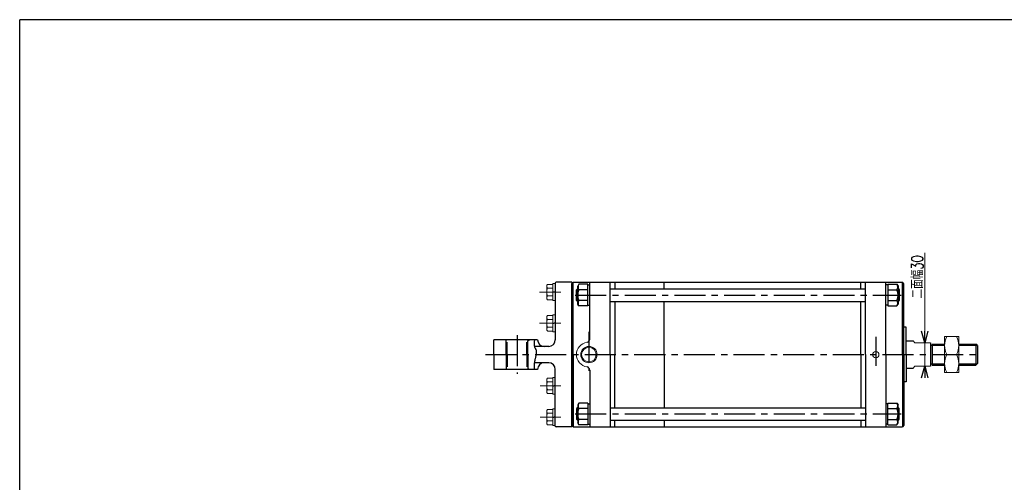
# Model space of a CAD drawing. Header units: millimetres. Extents: x -950 to 1020, y -701 to 709.
# Tile 2 of 3: x -950 to 310, y 117 to 709. Entities that reach past the tile are written whole.
import ezdxf

# ---------------------------------------------------------------- set-up
doc = ezdxf.new("R2010")
doc.units = ezdxf.units.MM
doc.header["$LTSCALE"] = 1.25
doc.linetypes.add('CENTER', pattern=[50.8, 31.75, -6.35, 6.35, -6.35])
doc.linetypes.add('DIVIDE', pattern=[31.75, 12.7, -6.35, 0, -6.35, 0, -6.35])
doc.layers.add('ZUWAKU', color=7, linetype='Continuous')
doc.styles.add('FdaStyle0', font='txt.shx', dxfattribs={"width": 0.714286, "bigfont": 'bigfont'})

# ---------------------------------------------------------------- blocks, each defined once
blk = doc.blocks.new('_OPEN30')
at = {"color": 0, "linetype": 'ByBlock', "lineweight": -2}
for p, q in [((-1, 0.267949), (0, 0)), ((0, 0), (-1, -0.267949)), ((0, 0), (-1, 0))]:
    blk.add_line(p, q, dxfattribs=at)
blk = doc.blocks.new('DA_IMAGEDIMGROUP_1')
at = {"color": 4, "linetype": 'Continuous', "lineweight": 13}
for p, q in [((207.7, 410.3), (207.7, 295.3)), ((207.7, 265.3), (207.7, 295.3)), ((207.7, 255.3), (207.7, 265.3))]:
    blk.add_line(p, q, dxfattribs=at)
at = {"color": 4, "xscale": 15.00001393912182, "yscale": 14.99994636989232}
for p, rotation in [((207.7, 295.3), 270), ((207.7, 265.3), 90)]:
    blk.add_blockref('_OPEN30', p, dxfattribs=dict(at, rotation=rotation))
at = {"color": 4, "insert": (205.7, 352), "char_height": 15, "width": 93.75, "attachment_point": 7, "rotation": 90, "style": 'FdaStyle0'}
blk.add_mtext('\\T1.00;二面幅30', dxfattribs=at)
blk = doc.blocks.new('DC_GROUP_Φ160_15')
at = {"color": 4, "linetype": 'Continuous', "lineweight": 13}
for p, q in [((251.2, 303.3), (233.2, 303.3)), ((233.2, 303.3), (233.2, 257.3)), ((251.2, 257.3), (251.2, 303.3)), ((235.8, 280.3), (248.6, 280.3)), ((233.2, 257.3), (251.2, 257.3))]:
    blk.add_line(p, q, dxfattribs=at)
for centre, start, end in [((259.6, 291.8), 154.1759, 205.8241), ((224.8, 291.8), 334.1759, 25.8241), ((259.6, 268.8), 154.1759, 205.8241), ((224.8, 268.8), 334.1759, 25.8241)]:
    blk.add_arc(centre, 26.4, start, end, dxfattribs=at)
blk = doc.blocks.new('DC_GROUP_Φ160_32')
at = {"color": 4, "linetype": 'Continuous', "lineweight": 25}
for p, q in [((-291.9, 295.2), (-292, 294.8)), ((-292, 294.8), (-292, 294.3)), ((-292, 294.3), (-292, 293.9)), ((-292, 293.9), (-292, 293.5)), ((-292, 293.5), (-292, 293.1)), ((-292, 293.1), (-292, 292.6)), ((-292, 292.6), (-291.9, 292.2)), ((-291.8, 296.2), (-291.9, 295.7)), ((-291.9, 295.7), (-291.9, 295.2)), ((-291.9, 292.2), (-291.9, 291.9)), ((-291.9, 291.9), (-291.8, 291.5)), ((-291.7, 297.1), (-291.8, 296.6)), ((-291.8, 296.6), (-291.8, 296.2)), ((-291.8, 291.5), (-291.7, 291.1)), ((-291.6, 298.1), (-291.7, 297.6)), ((-291.7, 297.6), (-291.7, 297.1)), ((-291.7, 291.1), (-291.6, 290.8)), ((-291.5, 298.6), (-291.6, 298.1)), ((-291.6, 290.8), (-291.5, 290.4)), ((-291.4, 299.5), (-291.5, 299)), ((-291.5, 299), (-291.5, 298.6)), ((-291.5, 290.4), (-291.4, 290.1)), ((-291.4, 290.1), (-291.3, 289.8)), ((-291.3, 289.8), (-291.1, 289.5)), ((-291.1, 289.5), (-291, 289.2)), ((-291, 289.2), (-290.8, 288.9)), ((-290.8, 288.9), (-290.6, 288.6)), ((-290.6, 288.6), (-290.4, 288.2)), ((-290.4, 288.2), (-290.3, 287.9)), ((-290.3, 287.9), (-290.1, 287.6)), ((-290.1, 287.6), (-290, 287.3)), ((-290, 277.5), (-290.1, 276.8)), ((-290, 287.3), (-289.8, 286.9)), ((-289.8, 278.3), (-290, 277.5)), ((-289.8, 286.9), (-289.7, 286.6)), ((-289.7, 279), (-289.8, 278.3)), ((-289.7, 286.6), (-289.5, 286.2)), ((-289.5, 279.7), (-289.7, 279)), ((-289.5, 286.2), (-289.4, 285.8)), ((-289.4, 280.4), (-289.5, 279.7)), ((-289.4, 285.8), (-289.3, 285.4)), ((-289.3, 281), (-289.4, 280.4)), ((-289.3, 285.4), (-289.2, 285)), ((-289.2, 281.7), (-289.3, 281)), ((-289.2, 285), (-289.2, 284.5)), ((-289.2, 284.5), (-289.1, 284)), ((-289.1, 282.9), (-289.2, 282.3)), ((-289.2, 282.3), (-289.2, 281.7)), ((-289.1, 284), (-289.1, 283.5)), ((-289.1, 283.5), (-289.1, 282.9)), ((-291.9, 267.5), (-292, 266.9)), ((-292, 266.9), (-292, 266.4)), ((-292, 266.4), (-292, 266)), ((-292, 266), (-292, 265.5)), ((-292, 265.5), (-292, 265.1)), ((-292, 265.1), (-292, 264.6)), ((-292, 264.6), (-291.9, 264.2)), ((-291.8, 268.6), (-291.9, 268)), ((-291.9, 268), (-291.9, 267.5)), ((-291.7, 269.1), (-291.8, 268.6)), ((-291.6, 269.8), (-291.7, 269.1)), ((-291.5, 270.4), (-291.6, 269.8)), ((-291.4, 271.1), (-291.5, 270.4)), ((-291.3, 271.7), (-291.4, 271.1)), ((-291.1, 272.4), (-291.3, 271.7)), ((-291, 273.1), (-291.1, 272.4)), ((-290.8, 273.9), (-291, 273.1)), ((-290.6, 274.6), (-290.8, 273.9)), ((-290.4, 275.3), (-290.6, 274.6)), ((-290.3, 276.1), (-290.4, 275.3)), ((-290.1, 276.8), (-290.3, 276.1)), ((-291.9, 264.2), (-291.9, 263.8)), ((-291.9, 263.8), (-291.8, 263.4)), ((-291.8, 263.4), (-291.8, 263)), ((-291.8, 263), (-291.7, 262.6)), ((-291.7, 262.6), (-291.7, 262.3)), ((-291.7, 262.3), (-291.6, 261.9)), ((-291.6, 261.9), (-291.5, 261.5)), ((-291.5, 261.5), (-291.5, 261.2)), ((-291.5, 261.2), (-291.4, 260.8))]:
    blk.add_line(p, q, dxfattribs=at)
blk = doc.blocks.new('DC_GROUP_Φ160_33')
at = {"color": 4, "linetype": 'Continuous', "lineweight": 13}
for p, q in [((-275.8, 207.6), (-275.8, 192.9)), ((-267.8, 210.1), (-274.9, 210.1)), ((-267.8, 205.2), (-274.9, 205.2)), ((-264.8, 211), (-267.8, 211)), ((-267.8, 211), (-267.8, 189.5)), ((-264.8, 211), (-264.8, 189.5)), ((-267.8, 195.3), (-274.9, 195.3)), ((-267.8, 190.4), (-274.9, 190.4)), ((-267.8, 200.3), (-264.8, 201.1)), ((-267.8, 199.5), (-264.8, 200.3)), ((-264.8, 189.5), (-267.8, 189.5))]:
    blk.add_line(p, q, dxfattribs=at)
for centre, radius, start, end in [((-272, 207.6), 3.78, 139.5701, 220.4299), ((-262, 200.3), 13.8, 159.1359, 200.8641), ((-272, 192.9), 3.78, 139.5701, 220.4299)]:
    blk.add_arc(centre, radius, start, end, dxfattribs=at)
blk = doc.blocks.new('DC_GROUP_Φ160_34')
at = {"color": 4, "linetype": 'Continuous', "lineweight": 13}
for p, q in [((-275.8, 247.6), (-275.8, 232.9)), ((-267.8, 250.1), (-274.9, 250.1)), ((-267.8, 245.2), (-274.9, 245.2)), ((-264.8, 251), (-267.8, 251)), ((-267.8, 251), (-267.8, 229.5)), ((-267.8, 240.3), (-264.8, 241.1)), ((-267.8, 239.5), (-264.8, 240.3)), ((-264.8, 251), (-264.8, 229.5)), ((-267.8, 235.3), (-274.9, 235.3)), ((-267.8, 230.4), (-274.9, 230.4)), ((-264.8, 229.5), (-267.8, 229.5))]:
    blk.add_line(p, q, dxfattribs=at)
for centre, radius, start, end in [((-272, 247.6), 3.78, 139.5701, 220.4299), ((-262, 240.3), 13.8, 159.1359, 200.8641), ((-272, 232.9), 3.78, 139.5701, 220.4299)]:
    blk.add_arc(centre, radius, start, end, dxfattribs=at)
blk = doc.blocks.new('DC_GROUP_Φ160_35')
at = {"color": 4, "linetype": 'Continuous', "lineweight": 13}
for p, q in [((-275.8, 327.6), (-275.8, 312.9)), ((-267.8, 330.1), (-274.9, 330.1)), ((-264.8, 331), (-267.8, 331)), ((-267.8, 331), (-267.8, 309.5)), ((-264.8, 331), (-264.8, 309.5)), ((-267.8, 325.2), (-274.9, 325.2)), ((-267.8, 315.3), (-274.9, 315.3)), ((-267.8, 320.3), (-264.8, 321.1)), ((-267.8, 319.5), (-264.8, 320.3)), ((-267.8, 310.4), (-274.9, 310.4)), ((-264.8, 309.5), (-267.8, 309.5))]:
    blk.add_line(p, q, dxfattribs=at)
for centre, radius, start, end in [((-272, 327.6), 3.78, 139.5701, 220.4299), ((-262, 320.3), 13.8, 159.1359, 200.8641), ((-272, 312.9), 3.78, 139.5701, 220.4299)]:
    blk.add_arc(centre, radius, start, end, dxfattribs=at)
blk = doc.blocks.new('DC_GROUP_Φ160_36')
at = {"color": 4, "linetype": 'Continuous', "lineweight": 13}
for p, q in [((-275.8, 367.6), (-275.8, 352.9)), ((-267.8, 370.1), (-274.9, 370.1)), ((-264.8, 371), (-267.8, 371)), ((-267.8, 371), (-267.8, 349.5)), ((-264.8, 371), (-264.8, 349.5)), ((-267.8, 365.2), (-274.9, 365.2)), ((-267.8, 355.3), (-274.9, 355.3)), ((-267.8, 360.3), (-264.8, 361.1)), ((-267.8, 359.5), (-264.8, 360.3)), ((-267.8, 350.4), (-274.9, 350.4)), ((-264.8, 349.5), (-267.8, 349.5))]:
    blk.add_line(p, q, dxfattribs=at)
for centre, radius, start, end in [((-272, 367.6), 3.78, 139.5701, 220.4299), ((-262, 360.3), 13.8, 159.1359, 200.8641), ((-272, 352.9), 3.78, 139.5701, 220.4299)]:
    blk.add_arc(centre, radius, start, end, dxfattribs=at)

msp = doc.modelspace()

# ---------------------------------------------------------------- linework, layer by layer
at = {"color": 4, "linetype": 'Continuous', "lineweight": 25}
for p, q in [((-264.806, 371.757), (-264.806, 299.257)), ((-243.806, 372.757), (-263.806, 372.757)), ((-243.806, 370.799), (-241.806, 372.799)), ((-243.806, 370.799), (-241.806, 372.799)), ((-243.806, 372.757), (-243.806, 280.257)), ((-243.806, 280.257), (-243.806, 370.771)), ((-243.806, 280.257), (-243.806, 370.771)), ((-241.806, 372.799), (179.194, 372.799)), ((-241.806, 372.799), (179.194, 372.799)), ((-241.806, 280.257), (-241.806, 372.771)), ((-241.806, 280.257), (-241.806, 372.771)), ((-234.846, 370.155), (-236.206, 367.799)), ((-234.846, 370.155), (-236.206, 367.799)), ((-236.206, 344.799), (-236.206, 367.799)), ((-236.206, 344.799), (-236.206, 367.799)), ((-223.206, 370.155), (-234.846, 370.155)), ((-223.206, 370.155), (-234.846, 370.155)), ((-223.206, 342.442), (-223.206, 370.155)), ((-223.206, 342.442), (-223.206, 370.155)), ((-223.206, 342.442), (-223.206, 370.155)), ((-223.206, 342.442), (-223.206, 370.155)), ((-223.206, 369.299), (-220.806, 369.299)), ((-223.206, 369.299), (-220.806, 369.299)), ((-220.806, 300.017), (-220.806, 372.771)), ((-220.806, 300.017), (-220.806, 372.771)), ((-194.806, 280.257), (-194.806, 372.771)), ((-194.806, 280.257), (-194.806, 372.771)), ((-188.806, 372.799), (-188.806, 364.299)), ((-188.806, 372.799), (-188.806, 365.51)), ((-125.606, 364.299), (-125.606, 372.799)), ((-125.606, 365.51), (-125.606, 372.799)), ((126.194, 364.299), (126.194, 372.799)), ((126.194, 365.756), (126.194, 372.799)), ((132.194, 280.257), (132.194, 372.771)), ((132.194, 280.257), (132.194, 372.771)), ((158.194, 280.257), (158.194, 372.771)), ((158.194, 280.257), (158.194, 372.771)), ((160.594, 369.299), (158.194, 369.299)), ((160.594, 369.299), (158.194, 369.299)), ((160.594, 370.155), (160.594, 342.442)), ((160.594, 370.155), (172.233, 370.155)), ((160.594, 370.155), (160.594, 342.442)), ((160.594, 370.155), (160.594, 342.442)), ((160.594, 370.155), (172.233, 370.155)), ((160.594, 370.155), (160.594, 342.442)), ((172.233, 370.155), (173.594, 367.799)), ((172.233, 370.155), (173.594, 367.799)), ((173.594, 367.799), (173.594, 344.799)), ((173.594, 367.799), (173.594, 344.799)), ((181.194, 370.799), (179.194, 372.799)), ((181.194, 370.799), (179.194, 372.799)), ((179.194, 280.257), (179.194, 372.771)), ((179.194, 280.257), (179.194, 372.771)), ((181.194, 280.257), (181.194, 370.771)), ((181.194, 280.257), (181.194, 370.771)), ((-236.606, 364.299), (-237.806, 363.099)), ((-236.606, 364.299), (-237.806, 363.099)), ((-237.806, 349.499), (-237.806, 363.099)), ((-236.206, 363.099), (-237.806, 363.099)), ((-237.806, 349.499), (-237.806, 363.099)), ((-236.206, 363.099), (-237.806, 363.099)), ((-236.206, 364.299), (-236.606, 364.299)), ((-236.606, 348.299), (-236.606, 364.299)), ((-236.206, 364.299), (-236.606, 364.299)), ((-236.606, 348.299), (-236.606, 364.299)), ((-223.206, 363.227), (-234.846, 363.227)), ((-223.206, 363.227), (-234.846, 363.227)), ((-194.806, 364.299), (132.194, 364.299)), ((-194.806, 364.299), (132.194, 364.299)), ((160.594, 363.227), (172.233, 363.227)), ((160.594, 363.227), (172.233, 363.227)), ((173.994, 364.299), (173.594, 364.299)), ((173.994, 364.299), (173.594, 364.299)), ((173.594, 363.099), (175.194, 363.099)), ((173.594, 363.099), (175.194, 363.099)), ((173.994, 364.299), (175.194, 363.099)), ((173.994, 364.299), (173.994, 348.299)), ((173.994, 364.299), (175.194, 363.099)), ((173.994, 364.299), (173.994, 348.299)), ((175.194, 363.099), (175.194, 349.499)), ((175.194, 363.099), (175.194, 349.499)), ((-236.606, 348.299), (-237.806, 349.499)), ((-236.206, 349.499), (-237.806, 349.499)), ((-236.606, 348.299), (-237.806, 349.499)), ((-236.206, 349.499), (-237.806, 349.499)), ((-236.606, 348.299), (-236.206, 348.299)), ((-236.606, 348.299), (-236.206, 348.299)), ((-234.846, 342.442), (-236.206, 344.799)), ((-234.846, 342.442), (-236.206, 344.799)), ((-223.206, 349.371), (-234.846, 349.371)), ((-223.206, 349.371), (-234.846, 349.371)), ((-223.206, 342.442), (-234.846, 342.442)), ((-223.206, 342.442), (-234.846, 342.442)), ((-223.206, 343.299), (-220.806, 343.299)), ((-223.206, 343.299), (-220.806, 343.299)), ((-194.806, 348.299), (132.194, 348.299)), ((-194.806, 348.299), (132.194, 348.299)), ((-188.806, 348.299), (-188.806, 280.257)), ((-188.806, 347.069), (-188.806, 280.257)), ((-125.606, 280.257), (-125.606, 348.299)), ((-125.606, 280.257), (-125.606, 347.069)), ((126.194, 280.257), (126.194, 348.299)), ((126.194, 280.257), (126.194, 347.015)), ((160.594, 343.299), (158.194, 343.299)), ((160.594, 343.299), (158.194, 343.299)), ((160.594, 349.371), (172.233, 349.371)), ((160.594, 349.371), (172.233, 349.371)), ((160.594, 342.442), (172.233, 342.442)), ((160.594, 342.442), (172.233, 342.442)), ((172.233, 342.442), (173.594, 344.799)), ((172.233, 342.442), (173.594, 344.799)), ((173.594, 349.499), (175.194, 349.499)), ((173.594, 349.499), (175.194, 349.499)), ((173.594, 348.299), (173.994, 348.299)), ((173.594, 348.299), (173.994, 348.299)), ((173.994, 348.299), (175.194, 349.499)), ((173.994, 348.299), (175.194, 349.499)), ((184.194, 315.257), (181.194, 315.257)), ((184.194, 315.257), (181.194, 315.257)), ((184.194, 280.257), (184.194, 315.257)), ((184.194, 280.257), (184.194, 315.257)), ((-287.504, 299.257), (-343.504, 299.257)), ((-343.504, 280.257), (-343.504, 299.257)), ((-327.806, 280.257), (-327.806, 299.257)), ((-299.806, 297.657), (-298.206, 299.257)), ((-299.806, 280.257), (-299.806, 297.657)), ((-273.306, 290.757), (-291.637, 290.757)), ((184.194, 297.772), (193.054, 297.772)), ((215.194, 295.257), (215.194, 265.257)), ((215.194, 295.257), (215.194, 265.257)), ((215.194, 292.142), (217.444, 292.142)), ((215.194, 292.142), (217.444, 292.142)), ((217.444, 293.742), (233.194, 293.742)), ((217.444, 293.742), (217.444, 266.742)), ((217.444, 293.742), (233.194, 293.742)), ((217.444, 293.742), (217.444, 266.742)), ((217.444, 292.142), (233.194, 292.142)), ((217.444, 292.142), (233.194, 292.142)), ((251.194, 293.742), (273.194, 293.742)), ((251.194, 293.742), (273.194, 293.742)), ((251.194, 292.142), (274.794, 292.142)), ((251.194, 292.142), (274.794, 292.142)), ((275.194, 291.742), (273.194, 293.742)), ((273.194, 293.742), (273.194, 266.742)), ((275.194, 291.742), (273.194, 293.742)), ((273.194, 293.742), (273.194, 266.742)), ((275.194, 291.742), (275.194, 268.742)), ((275.194, 291.742), (275.194, 268.742)), ((-343.504, 280.257), (-343.504, 261.257)), ((-327.806, 280.257), (-327.806, 261.257)), ((-299.806, 280.257), (-299.806, 262.857)), ((-243.806, 280.257), (-243.806, 189.743)), ((-243.806, 280.257), (-243.806, 189.743)), ((-243.806, 187.757), (-243.806, 280.257)), ((-241.806, 280.257), (-241.806, 187.771)), ((-241.806, 280.257), (-241.806, 187.743)), ((-194.806, 280.257), (-194.806, 187.743)), ((-194.806, 280.257), (-194.806, 187.743)), ((-188.806, 212.271), (-188.806, 280.257)), ((-188.806, 213.445), (-188.806, 280.257)), ((-125.606, 280.257), (-125.606, 212.271)), ((-125.606, 280.257), (-125.606, 213.445)), ((126.194, 280.257), (126.194, 212.271)), ((126.194, 280.257), (126.194, 213.499)), ((132.194, 280.257), (132.194, 187.743)), ((132.194, 280.257), (132.194, 187.743)), ((158.194, 280.257), (158.194, 187.743)), ((158.194, 280.257), (158.194, 187.743)), ((179.194, 280.257), (179.194, 187.743)), ((179.194, 280.257), (179.194, 187.743)), ((181.194, 280.257), (181.194, 189.743)), ((181.194, 280.257), (181.194, 189.743)), ((184.194, 280.257), (184.194, 245.257)), ((184.194, 280.257), (184.194, 245.257)), ((-273.306, 269.757), (-291.637, 269.757)), ((215.194, 268.342), (217.444, 268.342)), ((215.194, 268.342), (217.444, 268.342)), ((217.444, 268.342), (233.194, 268.342)), ((217.444, 268.342), (233.194, 268.342)), ((217.444, 266.742), (233.194, 266.742)), ((217.444, 266.742), (233.194, 266.742)), ((251.194, 268.342), (274.794, 268.342)), ((251.194, 268.342), (274.794, 268.342)), ((251.194, 266.742), (273.194, 266.742)), ((251.194, 266.742), (273.194, 266.742)), ((275.194, 268.742), (273.194, 266.742)), ((275.194, 268.742), (273.194, 266.742)), ((-287.504, 261.257), (-343.504, 261.257)), ((-298.206, 261.257), (-299.806, 262.857)), ((-264.806, 188.757), (-264.806, 261.257)), ((-220.806, 260.469), (-220.806, 187.743)), ((-220.806, 259.523), (-220.806, 187.743)), ((184.194, 262.742), (193.054, 262.742)), ((184.194, 262.742), (193.054, 262.742)), ((184.194, 245.257), (181.194, 245.257)), ((184.194, 245.257), (181.194, 245.257)), ((-234.846, 218.127), (-236.206, 215.771)), ((-234.846, 218.127), (-236.206, 215.771)), ((-236.206, 215.771), (-236.206, 192.771)), ((-236.206, 215.771), (-236.206, 192.771)), ((-223.206, 218.127), (-234.846, 218.127)), ((-223.206, 218.127), (-234.846, 218.127)), ((-223.206, 218.127), (-223.206, 190.414)), ((-223.206, 218.127), (-223.206, 190.414)), ((-223.206, 218.127), (-223.206, 190.414)), ((-223.206, 218.127), (-223.206, 190.414)), ((-223.206, 217.271), (-220.806, 217.271)), ((-223.206, 217.271), (-220.806, 217.271)), ((160.594, 217.271), (158.194, 217.271)), ((160.594, 217.271), (158.194, 217.271)), ((160.594, 190.414), (160.594, 218.127)), ((160.594, 218.127), (172.233, 218.127)), ((160.594, 190.414), (160.594, 218.127)), ((160.594, 190.414), (160.594, 218.127)), ((160.594, 218.127), (172.233, 218.127)), ((160.594, 190.414), (160.594, 218.127)), ((172.233, 218.127), (173.594, 215.771)), ((172.233, 218.127), (173.594, 215.771)), ((173.594, 192.771), (173.594, 215.771)), ((173.594, 192.771), (173.594, 215.771)), ((-236.606, 212.271), (-237.806, 211.071)), ((-236.606, 212.271), (-237.806, 211.071)), ((-237.806, 211.071), (-237.806, 197.471)), ((-236.206, 211.071), (-237.806, 211.071)), ((-237.806, 211.071), (-237.806, 197.471)), ((-236.206, 211.071), (-237.806, 211.071)), ((-236.606, 212.271), (-236.206, 212.271)), ((-236.606, 212.271), (-236.606, 196.271)), ((-236.606, 212.271), (-236.206, 212.271)), ((-236.606, 212.271), (-236.606, 196.271)), ((-223.206, 211.199), (-234.846, 211.199)), ((-223.206, 211.199), (-234.846, 211.199)), ((-194.806, 212.271), (132.194, 212.271)), ((-194.806, 212.271), (132.194, 212.271)), ((160.594, 211.199), (172.233, 211.199)), ((160.594, 211.199), (172.233, 211.199)), ((173.594, 212.271), (173.994, 212.271)), ((173.594, 212.271), (173.994, 212.271)), ((173.594, 211.071), (175.194, 211.071)), ((173.594, 211.071), (175.194, 211.071)), ((173.994, 212.271), (175.194, 211.071)), ((173.994, 196.271), (173.994, 212.271)), ((173.994, 212.271), (175.194, 211.071)), ((173.994, 196.271), (173.994, 212.271)), ((175.194, 197.471), (175.194, 211.071)), ((175.194, 197.471), (175.194, 211.071)), ((-243.806, 189.771), (-241.806, 187.771)), ((-243.806, 189.771), (-241.806, 187.771)), ((-236.606, 196.271), (-237.806, 197.471)), ((-236.206, 197.471), (-237.806, 197.471)), ((-236.606, 196.271), (-237.806, 197.471)), ((-236.206, 197.471), (-237.806, 197.471)), ((-236.206, 196.271), (-236.606, 196.271)), ((-236.206, 196.271), (-236.606, 196.271)), ((-234.846, 190.414), (-236.206, 192.771)), ((-234.846, 190.414), (-236.206, 192.771)), ((-223.206, 197.343), (-234.846, 197.343)), ((-223.206, 197.343), (-234.846, 197.343)), ((-223.206, 190.414), (-234.846, 190.414)), ((-223.206, 190.414), (-234.846, 190.414)), ((-223.206, 191.271), (-220.806, 191.271)), ((-223.206, 191.271), (-220.806, 191.271)), ((-194.806, 196.271), (132.194, 196.271)), ((-194.806, 196.271), (132.194, 196.271)), ((-188.806, 187.771), (-188.806, 196.271)), ((-188.806, 187.771), (-188.806, 195.06)), ((-125.606, 196.271), (-125.606, 187.771)), ((-125.606, 195.06), (-125.606, 187.771)), ((126.194, 196.271), (126.194, 187.771)), ((126.194, 194.814), (126.194, 187.771)), ((160.594, 191.271), (158.194, 191.271)), ((160.594, 191.271), (158.194, 191.271)), ((160.594, 197.343), (172.233, 197.343)), ((160.594, 197.343), (172.233, 197.343)), ((160.594, 190.414), (172.233, 190.414)), ((160.594, 190.414), (172.233, 190.414)), ((172.233, 190.414), (173.594, 192.771)), ((172.233, 190.414), (173.594, 192.771)), ((173.594, 197.471), (175.194, 197.471)), ((173.594, 197.471), (175.194, 197.471)), ((173.994, 196.271), (173.594, 196.271)), ((173.994, 196.271), (173.594, 196.271)), ((173.994, 196.271), (175.194, 197.471)), ((173.994, 196.271), (175.194, 197.471)), ((181.194, 189.771), (179.194, 187.771)), ((181.194, 189.771), (179.194, 187.771)), ((-243.806, 187.757), (-263.806, 187.757)), ((-241.806, 187.771), (179.194, 187.771)), ((-241.806, 187.771), (179.194, 187.771))]:
    msp.add_line(p, q, dxfattribs=at)
at = {"color": 4, "linetype": 'CENTER', "lineweight": 13}
for p, q in [((-284.851, 360.257), (-257.593, 360.257)), ((-257.593, 320.257), (-284.851, 320.257)), ((-257.593, 240.257), (-284.17, 240.257)), ((-257.593, 200.257), (-284.17, 200.257))]:
    msp.add_line(p, q, dxfattribs=at)
at = {"color": 4, "linetype": 'CENTER', "lineweight": 25}
for p, q in [((-239.45, 356.299), (177.76, 356.299)), ((-239.45, 356.299), (177.76, 356.299)), ((-313.806, 304.935), (-313.806, 255.689)), ((-221.806, 309.394), (-221.806, 259.523)), ((145.194, 302.925), (145.194, 265.993)), ((-354.227, 280.257), (280.46, 280.257)), ((-239.45, 204.271), (177.76, 204.271)), ((-239.45, 204.271), (177.76, 204.271))]:
    msp.add_line(p, q, dxfattribs=at)
at = {"color": 4, "linetype": 'DIVIDE', "lineweight": 25}
for p, q in [((-326.306, 280.257), (-326.306, 299.257)), ((-301.306, 280.257), (-301.306, 299.257)), ((-326.306, 280.257), (-326.306, 261.257)), ((-301.306, 280.257), (-301.306, 261.257))]:
    msp.add_line(p, q, dxfattribs=at)
at = {"color": 4, "linetype": 'Continuous', "lineweight": 13}
for p, q in [((195.194, 295.257), (193.054, 297.772)), ((195.194, 295.257), (215.194, 295.257)), ((233.194, 293.742), (233.194, 266.742)), ((193.054, 262.742), (195.194, 265.257)), ((195.194, 265.257), (215.194, 265.257))]:
    msp.add_line(p, q, dxfattribs=at)
for centre, radius in [((-221.799, 280.257), 10.502), ((-221.806, 280.243), 9.295), ((145.194, 280.257), 4)]:
    msp.add_circle(centre, radius, dxfattribs=at)
at = {"color": 4, "linetype": 'Continuous', "lineweight": 25}
for centre, radius, start, end in [((-263.806, 371.757), 1, 90, 180), ((-228.846, 366.691), 6.928, 150.000013, 209.999987), ((-228.846, 366.691), 6.928, 150.000013, 209.999987), ((166.233, 366.691), 6.928, 330.000013, 29.999987), ((166.233, 366.691), 6.928, 330.000013, 29.999987), ((-217.885, 356.299), 18.321, 157.78075, 202.21925), ((-217.885, 356.299), 18.321, 157.78075, 202.21925), ((155.273, 356.299), 18.321, 337.78075, 22.21925), ((155.273, 356.299), 18.321, 337.78075, 22.21925), ((-228.846, 345.907), 6.928, 150.000013, 209.999987), ((-228.846, 345.907), 6.928, 150.000013, 209.999987), ((166.233, 345.907), 6.928, 330.000013, 29.999987), ((166.233, 345.907), 6.928, 330.000013, 29.999987), ((-279.004, 299.257), 8.5, 180, 270), ((-273.306, 299.257), 8.5, 270, 360), ((-224.806, 300.017), 4, 278.626927, 0), ((-279.004, 261.257), 8.5, 90, 180), ((-273.306, 261.257), 8.5, 0, 90), ((-224.806, 260.469), 4, 0, 81.373073), ((-228.846, 214.663), 6.928, 150.000013, 209.999987), ((-228.846, 214.663), 6.928, 150.000013, 209.999987), ((166.233, 214.663), 6.928, 330.000013, 29.999987), ((166.233, 214.663), 6.928, 330.000013, 29.999987), ((-217.885, 204.271), 18.321, 157.78075, 202.21925), ((-217.885, 204.271), 18.321, 157.78075, 202.21925), ((155.273, 204.271), 18.321, 337.78075, 22.21925), ((155.273, 204.271), 18.321, 337.78075, 22.21925), ((-228.846, 193.879), 6.928, 150.000013, 209.999987), ((-228.846, 193.879), 6.928, 150.000013, 209.999987), ((166.233, 193.879), 6.928, 330.000013, 29.999987), ((166.233, 193.879), 6.928, 330.000013, 29.999987), ((-263.806, 188.757), 1, 180, 270)]:
    msp.add_arc(centre, radius, start, end, dxfattribs=at)
at = {"color": 4, "linetype": 'Continuous', "lineweight": 13}
msp.add_arc((-221.806, 280.243), 16, 98.626927, 261.373073, dxfattribs=at)
at = {"layer": 'ZUWAKU', "color": 5, "linetype": 'Continuous', "lineweight": 25}
for p in [(-950, -670.117), (990, 708.633)]:
    msp.add_line(p, (-950, 708.633), dxfattribs=at)

# ---------------------------------------------------------------- block references
at = {"linetype": 'Continuous'}
for name in ['DA_IMAGEDIMGROUP_1', 'DC_GROUP_Φ160_36', 'DC_GROUP_Φ160_35', 'DC_GROUP_Φ160_15', 'DC_GROUP_Φ160_32', 'DC_GROUP_Φ160_34', 'DC_GROUP_Φ160_33']:
    msp.add_blockref(name, (0, 0), dxfattribs=at)

doc.saveas('drawing.dxf')
